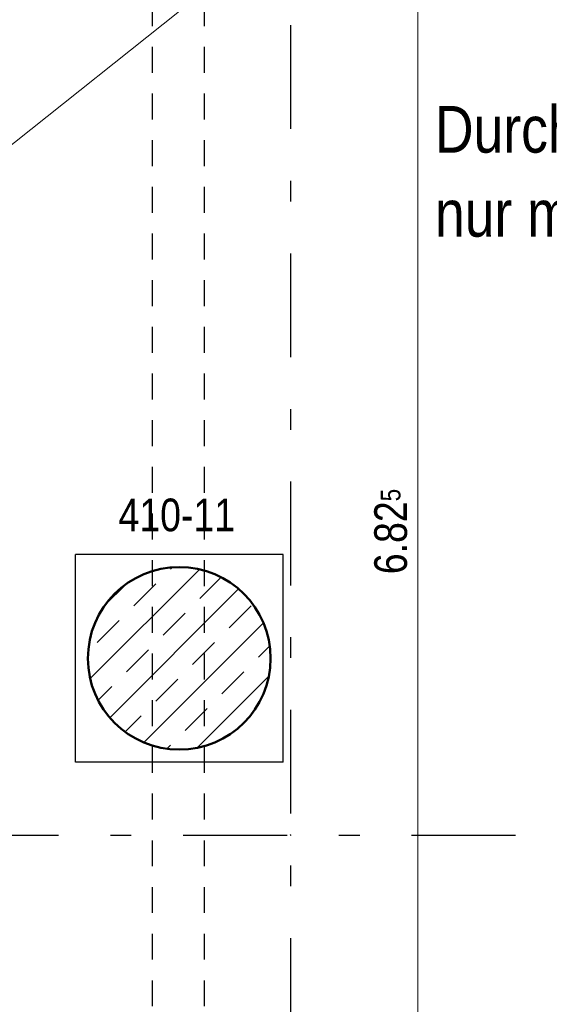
# Model space of a CAD drawing. Header units: millimetres. Extents: x -50 to 85, y 0 to 206.
# Tile 32 of 152: x 13.98 to 16.53, y 22.79 to 27.54. Entities that reach past the tile are written whole.
import ezdxf

# ---------------------------------------------------------------- set-up
doc = ezdxf.new("R2010")
doc.units = ezdxf.units.MM
doc.linetypes.add('DASHDOTX2', pattern=[2, 1, -0.5, 0, -0.5])
doc.linetypes.add('HIDDEN', pattern=[0.375, 0.25, -0.125])
for name, color, linetype, lineweight in [('Achsen', 7, 'Continuous', 20), ('Schraffuren', 7, 'Continuous', 20), ('Verdeckte Kanten', 7, 'Continuous', 20)]:
    doc.layers.add(name, color=color, linetype=linetype, lineweight=lineweight)
doc.styles.add('Arial Narrow', font='ARIALN.TTF')
doc.dimstyles.new('Arch_Strakon_dimstyle', dxfattribs={"dimtxt": 15.75, "dimasz": 1, "dimexe": 1.25, "dimexo": 0.0625, "dimgap": 1, "dimtad": 0, "dimdec": 5, "dimzin": 12, "dimdsep": 46, "dimtxsty": 'Arial Narrow', "dimblk": 'Arrowhead_Tick', "dimsah": 1, "dimcen": 0, "dimse1": 1, "dimse2": 1, "dimclrd": 6, "dimclrt": 2, "dimazin": 0, "dimtfac": 1, "dimtdec": 4, "dimtmove": 0, "dimatfit": 3, "dimldrblk": 'NONE', "dimfxl": 1, "dimtvp": 1, "dimtolj": 1, "dimtzin": 0, "dimlwd": 13, "dimarcsym": 2})

# ---------------------------------------------------------------- blocks, each defined once
blk = doc.blocks.new('Arrowhead_Tick')
at = {"color": 0, "linetype": 'Continuous', "lineweight": -2}
for p, q in [((0, 20), (0, -10)), ((-1, 0), (0, 0)), ((10, 0), (0, 0))]:
    blk.add_line(p, q, dxfattribs=at)
at = {"color": 2, "linetype": 'Continuous', "lineweight": 35}
blk.add_line((4.42, 4.42), (-4.42, -4.42), dxfattribs=at)
blk = doc.blocks.new('*D376')
at = {"color": 6, "linetype": 'Continuous', "lineweight": 13}
blk.add_line((12.7883, 23.4402), (12.7883, 23.598), dxfattribs=at)
at = {"layer": 'Defpoints', "color": 0}
for p in [(12.7883, 23.608), (15.2865, 23.608), (12.3315, 23.4302)]:
    blk.add_point(p, dxfattribs=at)
at = {"color": 6, "lineweight": 13, "xscale": 0.01, "yscale": 0.01, "zscale": 0.01}
for p, rotation in [((12.7883, 23.608), 90), ((12.7883, 23.4302), 270)]:
    blk.add_blockref('Arrowhead_Tick', p, dxfattribs=dict(at, rotation=rotation))
at = {"color": 2, "lineweight": 35, "insert": (12.7631, 23.7602), "char_height": 0.1575, "attachment_point": 5, "rotation": 90, "style": 'Arial Narrow'}
blk.add_mtext('\\A1;18', dxfattribs=at)
blk = doc.blocks.new('_None')
blk = doc.blocks.new('*D494')
at = {"color": 6, "linetype": 'Continuous', "lineweight": 13}
blk.add_line((15.9, 21.668), (15.9, 28.4752), dxfattribs=at)
at = {"layer": 'Defpoints', "color": 0}
for p in [(15.9, 28.4852), (16.2152, 28.4852), (14.8715, 21.658)]:
    blk.add_point(p, dxfattribs=at)
at = {"color": 6, "lineweight": 13, "xscale": 0.01, "yscale": 0.01, "zscale": 0.01}
for p, rotation in [((15.9, 28.4852), 90), ((15.9, 21.658), 270)]:
    blk.add_blockref('Arrowhead_Tick', p, dxfattribs=dict(at, rotation=rotation))
at = {"color": 2, "lineweight": 35, "insert": (15.7696, 25.0716), "char_height": 0.1575, "attachment_point": 5, "rotation": 90, "style": 'Arial Narrow'}
blk.add_mtext('\\A1;6.82{\\A1;\\H.6x;\\S5;}', dxfattribs=at)

msp = doc.modelspace()

# ---------------------------------------------------------------- hatches: boundary and pattern name
at = {"layer": 'Schraffuren', "lineweight": 13}
h = msp.add_hatch(dxfattribs=at)
h.set_pattern_fill('bB', color=6, scale=0.01, angle=45, style=0, pattern_type=2)
h.set_pattern_definition([(45, (0, 0), (-0.1414214, 0.1414214), [0.15, -0.1]), (45, (-0.07071, 0.07071), (-0.1414214, 0.1414214), [])])
h.paths.add_polyline_path([(15.1903948, 24.4602445), (15.1903549, 24.466177), (15.1902349, 24.4721083), (15.1900349, 24.4780375), (15.1897551, 24.4839635), (15.1893953, 24.4898852), (15.1889558, 24.4958015), (15.1884365, 24.5017113), (15.1878376, 24.5076135), (15.1871592, 24.5135072), (15.1864014, 24.5193912), (15.1855643, 24.5252644), (15.1846481, 24.5311258), (15.1836529, 24.5369743), (15.182579, 24.5428089), (15.1814265, 24.5486284), (15.1801957, 24.5544319), (15.1788867, 24.5602183), (15.1774998, 24.5659865), (15.1760353, 24.5717354), (15.1744934, 24.5774641), (15.1728744, 24.5831715), (15.1711786, 24.5888566), (15.1694063, 24.5945182), (15.1675578, 24.6001555), (15.1656335, 24.6057673), (15.1636337, 24.6113527), (15.1615588, 24.6169105), (15.1594091, 24.62244), (15.1571851, 24.6279399), (15.1548871, 24.6334093), (15.1525156, 24.6388473), (15.1500709, 24.6442528), (15.1475537, 24.6496248), (15.1449642, 24.6549624), (15.142303, 24.6602646), (15.1395705, 24.6655305), (15.1367673, 24.670759), (15.1338938, 24.6759492), (15.1309507, 24.6811003), (15.1279383, 24.6862112), (15.1248573, 24.691281), (15.1217083, 24.6963088), (15.1184917, 24.7012937), (15.1152082, 24.7062348), (15.1118584, 24.7111311), (15.1084429, 24.7159819), (15.1049623, 24.7207861), (15.1014172, 24.725543), (15.0978084, 24.7302517), (15.0941363, 24.7349112), (15.0904018, 24.7395209), (15.0866055, 24.7440797), (15.082748, 24.748587), (15.0788301, 24.7530419), (15.0748525, 24.7574435), (15.070816, 24.7617911), (15.0667211, 24.7660838), (15.0625688, 24.770321), (15.0583597, 24.7745018), (15.0540947, 24.7786255), (15.0497744, 24.7826913), (15.0453997, 24.7866984), (15.0409713, 24.7906463), (15.0364902, 24.794534), (15.031957, 24.798361), (15.0273727, 24.8021265), (15.0227379, 24.8058299), (15.0180537, 24.8094704), (15.0133208, 24.8130475), (15.0085402, 24.8165604), (15.0037126, 24.8200085), (14.9988389, 24.8233913), (14.9939201, 24.826708), (14.988957, 24.8299581), (14.9839505, 24.833141), (14.9789016, 24.8362561), (14.9738111, 24.8393028), (14.96868, 24.8422806), (14.9635093, 24.845189), (14.9582998, 24.8480274), (14.9530524, 24.8507953), (14.9477683, 24.8534922), (14.9424483, 24.8561176), (14.9370933, 24.858671), (14.9317044, 24.861152), (14.9262826, 24.8635602), (14.9208288, 24.865895), (14.915344, 24.868156), (14.9098292, 24.8703429), (14.9042854, 24.8724553), (14.8987137, 24.8744927), (14.8931149, 24.8764548), (14.8874903, 24.8783412), (14.8818407, 24.8801517), (14.8761672, 24.8818858), (14.8704709, 24.8835432), (14.8647527, 24.8851237), (14.8590137, 24.8866269), (14.853255, 24.8880527), (14.8474776, 24.8894006), (14.8416825, 24.8906706), (14.8358709, 24.8918622), (14.8300437, 24.8929755), (14.824202, 24.89401), (14.8183469, 24.8949657), (14.8124795, 24.8958424), (14.8066008, 24.8966399), (14.8007118, 24.897358), (14.7948137, 24.8979967), (14.7889075, 24.8985558), (14.7829944, 24.8990352), (14.7770753, 24.8994349), (14.7711513, 24.8997547), (14.7652236, 24.8999946), (14.7592932, 24.9001546), (14.7533611, 24.9002345), (14.7474286, 24.9002345), (14.7414965, 24.9001546), (14.7355661, 24.8999946), (14.7296384, 24.8997547), (14.7237144, 24.8994349), (14.7177953, 24.8990352), (14.7118822, 24.8985558), (14.705976, 24.8979967), (14.7000779, 24.897358), (14.6941889, 24.8966399), (14.6883102, 24.8958424), (14.6824428, 24.8949657), (14.6765877, 24.89401), (14.670746, 24.8929755), (14.6649188, 24.8918622), (14.6591071, 24.8906706), (14.6533121, 24.8894006), (14.6475347, 24.8880527), (14.641776, 24.8866269), (14.636037, 24.8851237), (14.6303188, 24.8835432), (14.6246225, 24.8818858), (14.618949, 24.8801517), (14.6132994, 24.8783412), (14.6076748, 24.8764548), (14.602076, 24.8744927), (14.5965043, 24.8724553), (14.5909605, 24.8703429), (14.5854457, 24.868156), (14.5799609, 24.865895), (14.5745071, 24.8635602), (14.5690852, 24.861152), (14.5636964, 24.858671), (14.5583414, 24.8561176), (14.5530214, 24.8534922), (14.5477372, 24.8507953), (14.5424899, 24.8480274), (14.5372804, 24.845189), (14.5321097, 24.8422806), (14.5269786, 24.8393028), (14.5218881, 24.8362561), (14.5168392, 24.833141), (14.5118327, 24.8299581), (14.5068696, 24.826708), (14.5019508, 24.8233913), (14.4970771, 24.8200085), (14.4922495, 24.8165604), (14.4874689, 24.8130475), (14.482736, 24.8094704), (14.4780517, 24.8058299), (14.473417, 24.8021265), (14.4688327, 24.798361), (14.4642995, 24.794534), (14.4598184, 24.7906463), (14.45539, 24.7866984), (14.4510153, 24.7826913), (14.446695, 24.7786255), (14.44243, 24.7745018), (14.4382209, 24.770321), (14.4340686, 24.7660838), (14.4299737, 24.7617911), (14.4259372, 24.7574435), (14.4219596, 24.7530419), (14.4180417, 24.748587), (14.4141842, 24.7440797), (14.4103879, 24.7395209), (14.4066534, 24.7349112), (14.4029813, 24.7302517), (14.3993724, 24.725543), (14.3958274, 24.7207861), (14.3923468, 24.7159819), (14.3889313, 24.7111311), (14.3855815, 24.7062348), (14.382298, 24.7012937), (14.3790814, 24.6963088), (14.3759324, 24.691281), (14.3728514, 24.6862112), (14.369839, 24.6811003), (14.3668958, 24.6759492), (14.3640224, 24.670759), (14.3612192, 24.6655305), (14.3584867, 24.6602646), (14.3558255, 24.6549624), (14.353236, 24.6496248), (14.3507188, 24.6442528), (14.3482741, 24.6388473), (14.3459026, 24.6334093), (14.3436046, 24.6279399), (14.3413806, 24.62244), (14.3392309, 24.6169105), (14.337156, 24.6113527), (14.3351562, 24.6057673), (14.3332319, 24.6001555), (14.3313834, 24.5945182), (14.3296111, 24.5888566), (14.3279153, 24.5831715), (14.3262963, 24.5774641), (14.3247544, 24.5717354), (14.3232899, 24.5659865), (14.321903, 24.5602183), (14.320594, 24.5544319), (14.3193632, 24.5486284), (14.3182107, 24.5428089), (14.3171368, 24.5369743), (14.3161416, 24.5311258), (14.3152254, 24.5252644), (14.3143883, 24.5193912), (14.3136305, 24.5135072), (14.3129521, 24.5076135), (14.3123532, 24.5017113), (14.3118339, 24.4958015), (14.3113944, 24.4898852), (14.3110346, 24.4839635), (14.3107548, 24.4780375), (14.3105548, 24.4721083), (14.3104348, 24.466177), (14.3103948, 24.4602445), (14.3104348, 24.4543121), (14.3105548, 24.4483807), (14.3107548, 24.4424515), (14.3110346, 24.4365256), (14.3113944, 24.4306039), (14.3118339, 24.4246876), (14.3123532, 24.4187778), (14.3129521, 24.4128755), (14.3136305, 24.4069819), (14.3143883, 24.4010979), (14.3152254, 24.3952247), (14.3161416, 24.3893633), (14.3171368, 24.3835148), (14.3182107, 24.3776802), (14.3193632, 24.3718607), (14.320594, 24.3660572), (14.321903, 24.3602708), (14.3232899, 24.3545026), (14.3247544, 24.3487536), (14.3262963, 24.3430249), (14.3279153, 24.3373176), (14.3296111, 24.3316325), (14.3313834, 24.3259708), (14.3332319, 24.3203336), (14.3351562, 24.3147218), (14.337156, 24.3091364), (14.3392309, 24.3035785), (14.3413806, 24.2980491), (14.3436046, 24.2925492), (14.3459026, 24.2870798), (14.3482741, 24.2816418), (14.3507188, 24.2762363), (14.353236, 24.2708643), (14.3558255, 24.2655267), (14.3584867, 24.2602245), (14.3612192, 24.2549586), (14.3640224, 24.2497301), (14.3668958, 24.2445398), (14.369839, 24.2393888), (14.3728514, 24.2342779), (14.3759324, 24.2292081), (14.3790814, 24.2241803), (14.382298, 24.2191954), (14.3855815, 24.2142543), (14.3889313, 24.209358), (14.3923468, 24.2045072), (14.3958274, 24.199703), (14.3993724, 24.1949461), (14.4029813, 24.1902374), (14.4066534, 24.1855778), (14.4103879, 24.1809682), (14.4141842, 24.1764093), (14.4180417, 24.1719021), (14.4219596, 24.1674472), (14.4259372, 24.1630456), (14.4299737, 24.158698), (14.4340686, 24.1544052), (14.4382209, 24.1501681), (14.44243, 24.1459873), (14.446695, 24.1418636), (14.4510153, 24.1377978), (14.45539, 24.1337906), (14.4598184, 24.1298428), (14.4642995, 24.1259551), (14.4688327, 24.1221281), (14.473417, 24.1183625), (14.4780517, 24.1146592), (14.482736, 24.1110186), (14.4874689, 24.1074416), (14.4922495, 24.1039287), (14.4970771, 24.1004805), (14.5019508, 24.0970978), (14.5068696, 24.0937811), (14.5118327, 24.090531), (14.5168392, 24.0873481), (14.5218881, 24.084233), (14.5269786, 24.0811863), (14.5321097, 24.0782084), (14.5372804, 24.0753001), (14.5424899, 24.0724617), (14.5477372, 24.0696938), (14.5530214, 24.0669969), (14.5583414, 24.0643715), (14.5636964, 24.061818), (14.5690852, 24.059337), (14.5745071, 24.0569289), (14.5799609, 24.0545941), (14.5854457, 24.052333), (14.5909605, 24.0501461), (14.5965043, 24.0480338), (14.602076, 24.0459964), (14.6076748, 24.0440343), (14.6132994, 24.0421478), (14.618949, 24.0403374), (14.6246225, 24.0386033), (14.6303188, 24.0369459), (14.636037, 24.0353654), (14.641776, 24.0338622), (14.6475347, 24.0324364), (14.6533121, 24.0310885), (14.6591071, 24.0298185), (14.6649188, 24.0286268), (14.670746, 24.0275136), (14.6765877, 24.026479), (14.6824428, 24.0255233), (14.6883102, 24.0246467), (14.6941889, 24.0238492), (14.7000779, 24.023131), (14.705976, 24.0224924), (14.7118822, 24.0219333), (14.7177953, 24.0214538), (14.7237144, 24.0210542), (14.7296384, 24.0207344), (14.7355661, 24.0204945), (14.7414965, 24.0203345), (14.7474286, 24.0202545), (14.7533611, 24.0202545), (14.7592932, 24.0203345), (14.7652236, 24.0204945), (14.7711513, 24.0207344), (14.7770753, 24.0210542), (14.7829944, 24.0214538), (14.7889075, 24.0219333), (14.7948137, 24.0224924), (14.8007118, 24.023131), (14.8066008, 24.0238492), (14.8124795, 24.0246467), (14.8183469, 24.0255233), (14.824202, 24.026479), (14.8300437, 24.0275136), (14.8358709, 24.0286268), (14.8416825, 24.0298185), (14.8474776, 24.0310885), (14.853255, 24.0324364), (14.8590137, 24.0338622), (14.8647527, 24.0353654), (14.8704709, 24.0369459), (14.8761672, 24.0386033), (14.8818407, 24.0403374), (14.8874903, 24.0421478), (14.8931149, 24.0440343), (14.8987137, 24.0459964), (14.9042854, 24.0480338), (14.9098292, 24.0501461), (14.915344, 24.052333), (14.9208288, 24.0545941), (14.9262826, 24.0569289), (14.9317044, 24.059337), (14.9370933, 24.061818), (14.9424483, 24.0643715), (14.9477683, 24.0669969), (14.9530524, 24.0696938), (14.9582998, 24.0724617), (14.9635093, 24.0753001), (14.96868, 24.0782084), (14.9738111, 24.0811863), (14.9789016, 24.084233), (14.9839505, 24.0873481), (14.988957, 24.090531), (14.9939201, 24.0937811), (14.9988389, 24.0970978), (15.0037126, 24.1004805), (15.0085402, 24.1039287), (15.0133208, 24.1074416), (15.0180537, 24.1110186), (15.0227379, 24.1146592), (15.0273727, 24.1183625), (15.031957, 24.1221281), (15.0364902, 24.1259551), (15.0409713, 24.1298428), (15.0453997, 24.1337906), (15.0497744, 24.1377978), (15.0540947, 24.1418636), (15.0583597, 24.1459873), (15.0625688, 24.1501681), (15.0667211, 24.1544052), (15.070816, 24.158698), (15.0748525, 24.1630456), (15.0788301, 24.1674472), (15.082748, 24.1719021), (15.0866055, 24.1764093), (15.0904018, 24.1809682), (15.0941363, 24.1855778), (15.0978084, 24.1902374), (15.1014172, 24.1949461), (15.1049623, 24.199703), (15.1084429, 24.2045072), (15.1118584, 24.209358), (15.1152082, 24.2142543), (15.1184917, 24.2191954), (15.1217083, 24.2241803), (15.1248573, 24.2292081), (15.1279383, 24.2342779), (15.1309507, 24.2393888), (15.1338938, 24.2445398), (15.1367673, 24.2497301), (15.1395705, 24.2549586), (15.142303, 24.2602245), (15.1449642, 24.2655267), (15.1475537, 24.2708643), (15.1500709, 24.2762363), (15.1525156, 24.2816418), (15.1548871, 24.2870798), (15.1571851, 24.2925492), (15.1594091, 24.2980491), (15.1615588, 24.3035785), (15.1636337, 24.3091364), (15.1656335, 24.3147218), (15.1675578, 24.3203336), (15.1694063, 24.3259708), (15.1711786, 24.3316325), (15.1728744, 24.3373176), (15.1744934, 24.3430249), (15.1760353, 24.3487536), (15.1774998, 24.3545026), (15.1788867, 24.3602708), (15.1801957, 24.3660572), (15.1814265, 24.3718607), (15.182579, 24.3776802), (15.1836529, 24.3835148), (15.1846481, 24.3893633), (15.1855643, 24.3952247), (15.1864014, 24.4010979), (15.1871592, 24.4069819), (15.1878376, 24.4128755), (15.1884365, 24.4187778), (15.1889558, 24.4246876), (15.1893953, 24.4306039), (15.1897551, 24.4365256), (15.1900349, 24.4424515), (15.1902349, 24.4483807), (15.1903549, 24.4543121)])

# ---------------------------------------------------------------- linework, layer by layer
at = {"color": 5, "linetype": 'Continuous', "lineweight": 18}
msp.add_line((6.5411209, 21.032962), (24.9861202, 35.7429653), dxfattribs=at)
at = {"color": 3, "linetype": 'Continuous', "lineweight": 25}
for p, q in [((15.2503948, 24.9602445), (14.2503948, 24.9602445)), ((14.2503948, 23.9602445), (14.2503948, 24.9602445)), ((15.2503948, 23.9602445), (15.2503948, 24.9602445)), ((15.2503948, 23.9602445), (14.2503948, 23.9602445))]:
    msp.add_line(p, q, dxfattribs=at)
at = {"color": 4, "linetype": 'Continuous', "lineweight": 50}
msp.add_circle((14.7503948, 24.4602445), 0.44, dxfattribs=at)
at = {"color": 9, "linetype": 'Continuous', "lineweight": 0}
msp.add_circle((15.2865329, 23.607962), 0.00111, dxfattribs=at)
at = {"layer": 'Achsen', "color": 3, "linetype": 'DASHDOTX2', "lineweight": 25, "ltscale": 0.5}
for p, q in [((15.2865329, 38.5121345), (15.2865329, 17.9048676)), ((3.7695329, 23.607962), (54.0482401, 23.607962))]:
    msp.add_line(p, q, dxfattribs=at)
at = {"layer": 'Verdeckte Kanten', "color": 3, "linetype": 'HIDDEN', "lineweight": 25, "ltscale": 0.5}
for p, q in [((14.6214899, 21.6579653), (14.6214899, 28.4852024)), ((14.8714899, 21.6579653), (14.8714899, 28.4852024))]:
    msp.add_line(p, q, dxfattribs=at)

# ---------------------------------------------------------------- texts
at = {"color": 4, "lineweight": 50, "style": 'Arial Narrow'}
for s, p in [('Durchführungen Grundleitungen durch BP', (15.981887, 26.8979416)), ('nur mit Dichtelementen einbetonieren!', (15.981887, 26.4929416))]:
    msp.add_text(s, height=0.225, dxfattribs=at).set_placement(p)
at = {"layer": 'Achsen', "color": 2, "lineweight": 35, "style": 'Arial Narrow'}
msp.add_text('BA für Dorn Treppe', height=0.1575, dxfattribs=at).set_placement((12.3410267, 24.4713144))
at = {"layer": 'Schraffuren', "color": 2, "lineweight": 35, "style": 'Arial Narrow'}
msp.add_text('410-11', height=0.1575, dxfattribs=at).set_placement((14.4578075, 25.072724))

# ---------------------------------------------------------------- dimensions: what is measured, and where the dimension line sits
at = {"lineweight": 35}
for base, p1, p2, text, override, picture, middle in [((15.9, 28.4852024), (14.8714899, 21.657962), (16.2152478, 28.4852024), '6.82{\\A1;\\H.6x;\\S5;}', {"dimscale": 0.01, "dimtxt": 15.75, "dimasz": 1, "dimgap": 5, "dimtad": 1, "dimjust": 0, "dimtih": 0, "dimtoh": 0, "dimdec": 5, "dimdsep": 46, "dimtxsty": 'Arial Narrow', "dimclrd": 6, "dimclrt": 2, "dimtix": 1, "dimtofl": 255, "dimtmove": 0, "dimatfit": 2, "dimfxl": 0, "dimfxlon": 0, "dimtvp": 31.746032, "dimlwd": 13}, '*D494', (15.9, 25.0715822)), ((12.7882959, 23.607962), (12.3314899, 23.4302022), (15.2865329, 23.607962), '18', {"dimscale": 0.01, "dimtxt": 15.75, "dimasz": 1, "dimgap": 5, "dimtad": 0, "dimjust": 0, "dimtih": 0, "dimtoh": 0, "dimdec": 5, "dimdsep": 46, "dimtxsty": 'Arial Narrow', "dimclrd": 6, "dimclrt": 2, "dimtix": 0, "dimtofl": 255, "dimtmove": 2, "dimatfit": 2, "dimfxl": 0, "dimfxlon": 0, "dimtvp": 31.746032, "dimlwd": 13}, '*D376', (12.7631328, 23.760156))]:
    dim = msp.add_linear_dim(base=base, p1=p1, p2=p2, angle=90, text=text, dimstyle='Arch_Strakon_dimstyle', override=override, dxfattribs=at)
    dim.commit()
    dim.dimension.update_dxf_attribs({"geometry": picture, "text_midpoint": middle, "dimtype": 160})

# ---------------------------------------------------------------- next in the draw order: texts
at = {"color": 2, "lineweight": 35, "insert": (11.9445995, 26.3275235), "char_height": 0.1575, "attachment_point": 7, "line_spacing_factor": 0.9, "style": 'Arial Narrow', "bg_fill": 3, "box_fill_scale": 1.2, "bg_fill_color": 256, "bg_fill_true_color": 13158600, "bg_fill_transparency": 0}
msp.add_mtext('UK. Bodenplatte -0,96', dxfattribs=at)

doc.saveas('drawing.dxf')
